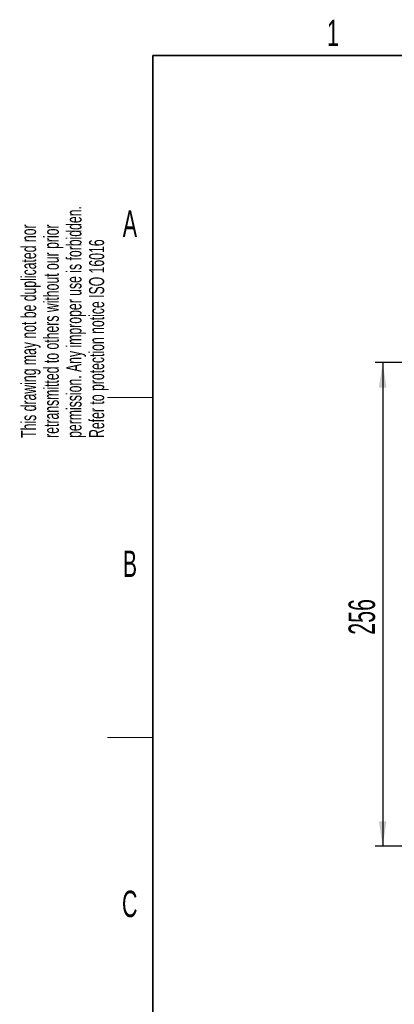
# Paper-space layout 'Blatt2' of a CAD drawing. Header units: millimetres. Extents: x 5 to 418, y 2 to 292.
# Tile 7 of 29: x 8 to 58, y 157 to 287. Entities that reach past the tile are written whole.
import ezdxf

# ---------------------------------------------------------------- set-up
doc = ezdxf.new("R2010")
doc.units = ezdxf.units.MM
doc.layers.add('SLD-0', color=7, linetype='Continuous')
doc.styles.add('SLDTEXTSTYLE0', font='TXT', dxfattribs={"width": 0.605})
doc.dimstyles.new('SLDDIMSTYLE0', dxfattribs={"dimtxt": 3.5, "dimasz": 3.302, "dimexe": 0, "dimexo": 0.0625, "dimgap": 0.875, "dimtad": 1, "dimlfac": 4, "dimrnd": 1e-09, "dimzin": 12, "dimdsep": 46, "dimtxsty": 'SLDTEXTSTYLE0', "dimsah": 1, "dimcen": 0.09, "dimadec": 0, "dimazin": 3, "dimtfac": 1, "dimtofl": 0, "dimtmove": 0, "dimatfit": 3, "dimfxl": 1, "dimfrac": 2, "dimtolj": 1, "dimtzin": 12, "dimarcsym": 0})

# ---------------------------------------------------------------- blocks, each defined once
blk = doc.blocks.new('_D_7')
at = {"layer": 'SLD-0'}
for p, q in [((79.07, 241.87), (55.42, 241.87)), ((56.42, 241.87), (56.42, 177.87)), ((79.07, 177.87), (55.42, 177.87))]:
    blk.add_line(p, q, dxfattribs=at)
for points in [[(56.42, 241.87), (55.91, 238.57), (56.92, 238.57)], [(56.42, 177.87), (56.92, 181.18), (55.91, 181.18)]]:
    blk.add_solid(points, dxfattribs=at)
at = {"layer": 'SLD-0', "insert": (51.9, 205.86), "char_height": 3.5, "attachment_point": 1, "rotation": 90, "style": 'SLDTEXTSTYLE0'}
blk.add_mtext('256', dxfattribs=at)

psp = doc.layouts.new('Blatt2')

# ---------------------------------------------------------------- linework, layer by layer
at = {"layer": 'SLD-0', "lineweight": 35}
for p, q in [((408, 282.5), (26, 282.5)), ((26, 282.5), (26, 12))]:
    psp.add_line(p, q, dxfattribs=at)
at = {"layer": 'SLD-0', "lineweight": 18}
for p, q in [((20, 237.25), (26, 237.25)), ((20, 192.25), (26, 192.25))]:
    psp.add_line(p, q, dxfattribs=at)

# ---------------------------------------------------------------- texts
at = {"layer": 'SLD-0', "char_height": 3.5, "attachment_point": 2, "style": 'SLDTEXTSTYLE0'}
for s, insert in [('1', (49.8527, 287.243)), ('A', (22.9816, 262.0011)), ('B', (22.9816, 217.0011)), ('C', (22.9597, 172.0011))]:
    psp.add_mtext(s, dxfattribs=dict(at, insert=insert))
at = {"layer": 'SLD-0', "char_height": 2, "attachment_point": 1, "rotation": 90, "style": 'SLDTEXTSTYLE0'}
for s, insert in [('permission. Any improper use is forbidden.', (14.5783, 231.9088)), ('retransmitted to others without our prior', (11.5783, 231.9088)), ('This drawing may not be duplicated nor', (8.5783, 231.9088)), ('Refer to protection notice ISO 16016', (17.5783, 231.9088))]:
    psp.add_mtext(s, dxfattribs=dict(at, insert=insert))

# ---------------------------------------------------------------- dimensions: what is measured, and where the dimension line sits
at = {"layer": 'SLD-0'}
dim = psp.add_linear_dim(base=(56.4158, 177.8742), p1=(79.069, 241.8742), p2=(79.069, 177.8742), angle=90, dimstyle='SLDDIMSTYLE0', dxfattribs=at)
dim.commit()
dim.dimension.update_dxf_attribs({"geometry": '_D_7', "text_midpoint": (56.4158, 209.8742), "dimtype": 160})

doc.saveas('drawing.dxf')
